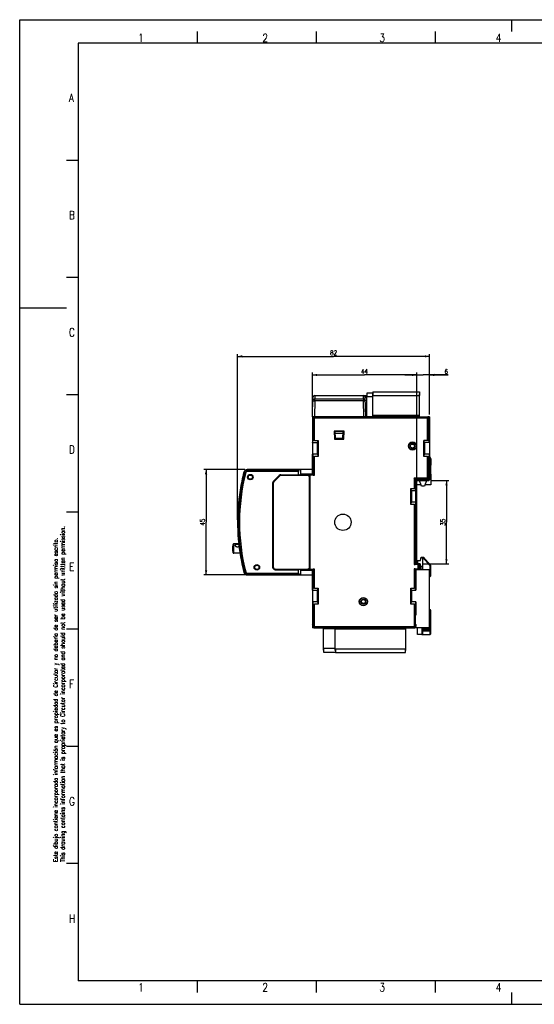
# Model space of a CAD drawing. Extents: x 0 to 594, y 0 to 420.
# Tile 1 of 16: x 0 to 220, y 0 to 420. Entities that reach past the tile are written whole.
import ezdxf

# ---------------------------------------------------------------- set-up
doc = ezdxf.new("R2010")
doc.units = 0
doc.header["$LTSCALE"] = 32.67
doc.layers.get('0').update_dxf_attribs({"linetype": 'CONTINUOUS'})
for name, color, linetype in [('02___PRT_ALL_AXES', 7, 'CONTINUOUS'), ('03__EJES', 7, 'CONTINUOUS'), ('DESMOLDEO', 7, 'CONTINUOUS'), ('REDONDEOS', 7, 'CONTINUOUS')]:
    doc.layers.add(name, color=color, linetype=linetype)
doc.styles.get("Standard").update_dxf_attribs({"font": 'SIMPLEX.SHX', "width": 0.8})
doc.dimstyles.new('DIMSTYLE_3', dxfattribs={"dimtxt": 2, "dimasz": 2, "dimexe": 1, "dimexo": 1, "dimgap": 0.5, "dimtad": 1, "dimtxsty": 'STANDARD', "dimblk": '_FILLED', "dimblk1": '_FILLED', "dimblk2": '_FILLED', "dimcen": 0.09, "dimazin": 3, "dimtp": 0.3, "dimtm": 0.3, "dimtfac": 1, "dimtofl": 0, "dimtmove": 0, "dimatfit": 3, "dimtolj": 1})
doc.dimstyles.new('DIMSTYLE_4', dxfattribs={"dimtxt": 2, "dimasz": 2, "dimexe": 1, "dimexo": 1, "dimgap": 0.5, "dimtad": 1, "dimtxsty": 'STANDARD', "dimblk": '_FILLED', "dimblk1": '_FILLED', "dimblk2": '_FILLED', "dimcen": 0.09, "dimazin": 3, "dimtp": 0.1, "dimtm": 0.1, "dimtfac": 1, "dimtofl": 0, "dimtmove": 0, "dimatfit": 3, "dimtolj": 1})
doc.dimstyles.new('DIMSTYLE_5', dxfattribs={"dimtxt": 2, "dimasz": 2, "dimexe": 1, "dimexo": 1, "dimgap": 0.5, "dimtad": 1, "dimdec": 0, "dimtxsty": 'STANDARD', "dimblk": '_FILLED', "dimblk1": '_FILLED', "dimblk2": '_FILLED', "dimcen": 0.09, "dimazin": 3, "dimtp": 0.3, "dimtm": 0.3, "dimtfac": 1, "dimtdec": 0, "dimtofl": 0, "dimtmove": 0, "dimatfit": 3, "dimtolj": 1})

# ---------------------------------------------------------------- blocks, each defined once
blk = doc.blocks.new('_FILLED')
at = {"color": 0, "linetype": 'BYBLOCK'}
blk.add_solid([(0, 0), (-1, 0.25), (-1, -0.25)], dxfattribs=at)
blk = doc.blocks.new('*D3')
at = {"color": 8}
for p, q in [((175.71, 223.38), (183.26, 223.38)), ((182.26, 223.38), (182.26, 205.63)), ((182.26, 187.88), (182.26, 205.63)), ((172.04, 187.88), (183.26, 187.88))]:
    blk.add_line(p, q, dxfattribs=at)
at = {"color": 8, "xscale": 2, "yscale": 2, "zscale": 2}
for p, rotation in [((182.26, 223.38), 90), ((182.26, 187.88), 270)]:
    blk.add_blockref('_FILLED', p, dxfattribs=dict(at, rotation=rotation))
at = {"color": 8, "insert": (179.76, 205.63), "char_height": 2, "width": 3.2, "attachment_point": 2, "rotation": 90}
blk.add_mtext('35', dxfattribs=at)
blk = doc.blocks.new('*D4')
at = {"color": 8}
for p, q in [((169.54, 224.38), (169.54, 269.45)), ((175.04, 251.63), (175.04, 269.45)), ((169.54, 268.45), (164.54, 268.45)), ((164.54, 268.45), (172.29, 268.45)), ((183, 268.45), (172.29, 268.45)), ((175.04, 268.45), (183, 268.45))]:
    blk.add_line(p, q, dxfattribs=at)
at = {"color": 8, "xscale": 2, "yscale": 2, "zscale": 2}
blk.add_blockref('_FILLED', (169.54, 268.45), dxfattribs=at)
at = {"color": 8, "xscale": 2, "yscale": 2, "zscale": 2, "rotation": 180}
blk.add_blockref('_FILLED', (175.04, 268.45), dxfattribs=at)
at = {"color": 8, "insert": (181.4, 270.95), "char_height": 2, "width": 1.6, "attachment_point": 1}
blk.add_mtext('6', dxfattribs=at)
blk = doc.blocks.new('*D5')
at = {"color": 8}
for p, q in [((125.04, 251.63), (125.04, 269.45)), ((169.54, 224.38), (169.54, 269.45)), ((125.04, 268.45), (147.29, 268.45)), ((169.54, 268.45), (147.29, 268.45))]:
    blk.add_line(p, q, dxfattribs=at)
at = {"color": 8, "xscale": 2, "yscale": 2, "zscale": 2, "rotation": 180}
blk.add_blockref('_FILLED', (125.04, 268.45), dxfattribs=at)
at = {"color": 8, "xscale": 2, "yscale": 2, "zscale": 2}
blk.add_blockref('_FILLED', (169.54, 268.45), dxfattribs=at)
at = {"color": 8, "insert": (147.23, 270.95), "char_height": 2, "width": 3.2, "attachment_point": 2}
blk.add_mtext('44', dxfattribs=at)
blk = doc.blocks.new('*D6')
at = {"color": 8}
for p, q in [((96.19, 228.13), (78.59, 228.13)), ((79.59, 228.13), (79.59, 205.63)), ((79.59, 183.13), (79.59, 205.63)), ((96.19, 183.13), (78.59, 183.13))]:
    blk.add_line(p, q, dxfattribs=at)
at = {"color": 8, "xscale": 2, "yscale": 2, "zscale": 2}
for p, rotation in [((79.59, 228.13), 90), ((79.59, 183.13), 270)]:
    blk.add_blockref('_FILLED', p, dxfattribs=dict(at, rotation=rotation))
at = {"color": 8, "insert": (77.09, 205.63), "char_height": 2, "width": 3.2, "attachment_point": 2, "rotation": 90}
blk.add_mtext('45', dxfattribs=at)
blk = doc.blocks.new('*D7')
at = {"color": 8}
for p, q in [((93.06, 206.63), (93.06, 277.38)), ((175.04, 251.63), (175.04, 277.38)), ((93.06, 276.38), (134.05, 276.38)), ((175.04, 276.38), (134.05, 276.38))]:
    blk.add_line(p, q, dxfattribs=at)
at = {"color": 8, "xscale": 2, "yscale": 2, "zscale": 2, "rotation": 180}
blk.add_blockref('_FILLED', (93.06, 276.38), dxfattribs=at)
at = {"color": 8, "xscale": 2, "yscale": 2, "zscale": 2}
blk.add_blockref('_FILLED', (175.04, 276.38), dxfattribs=at)
at = {"color": 8, "insert": (134.05, 278.88), "char_height": 2, "width": 3.2, "attachment_point": 2}
blk.add_mtext('82', dxfattribs=at)

msp = doc.modelspace()

# ---------------------------------------------------------------- linework, layer by layer
at = {"color": 7}
for p, q in [((0, 0), (0, 420)), ((0, 420), (594, 420)), ((210, 420), (210, 415)), ((75.8, 415), (75.8, 410)), ((126.6, 415), (126.6, 410)), ((177.4, 415), (177.4, 410)), ((25, 410), (25, 10)), ((584, 410), (25, 410)), ((25, 360), (20, 360)), ((25, 310), (20, 310)), ((20, 297), (0, 297)), ((148.233, 260.733), (148.233, 259.133)), ((150.787, 260.733), (148.233, 260.733)), ((150.787, 261.283), (150.787, 259.683)), ((150.787, 261.283), (170.687, 261.283)), ((170.687, 261.283), (170.687, 259.683)), ((25, 260), (20, 260)), ((125.071, 250.633), (125.214, 258.847)), ((125.988, 257.37), (125.872, 250.733)), ((126.014, 259.632), (125.988, 258.156)), ((125.988, 257.37), (125.988, 258.156)), ((146.837, 258.156), (125.988, 258.156)), ((146.837, 257.37), (125.988, 257.37)), ((126.014, 259.633), (126.014, 259.632)), ((126.014, 259.633), (148.183, 259.633)), ((126.014, 259.632), (146.811, 259.632)), ((146.811, 259.632), (146.811, 259.633)), ((146.837, 258.156), (146.811, 259.632)), ((146.837, 258.156), (146.837, 257.37)), ((146.953, 250.733), (146.837, 257.37)), ((147.754, 250.633), (147.611, 258.847)), ((148.183, 258.847), (147.611, 258.847)), ((148.183, 250.633), (148.183, 259.833)), ((148.183, 259.833), (148.233, 259.833)), ((148.233, 259.533), (148.183, 259.533)), ((150.737, 259.133), (148.183, 259.133)), ((150.737, 260.383), (150.737, 250.633)), ((150.737, 260.383), (150.787, 260.383)), ((150.787, 260.083), (150.737, 260.083)), ((150.737, 259.683), (170.737, 259.683)), ((170.687, 260.383), (170.737, 260.383)), ((170.737, 260.083), (170.687, 260.083)), ((170.737, 250.633), (170.737, 260.383)), ((125.064, 250.133), (125.064, 239.633)), ((125.064, 250.133), (175.011, 250.133)), ((125.072, 250.733), (147.752, 250.733)), ((125.36, 250.133), (125.36, 240.524)), ((125.564, 250.633), (174.511, 250.633)), ((125.86, 240.55), (125.86, 250.633)), ((126.687, 250.633), (126.687, 250.733)), ((134.484, 250.633), (134.481, 250.733)), ((138.35, 250.633), (138.354, 250.733)), ((145.137, 250.633), (145.137, 250.733)), ((146.137, 250.633), (146.137, 250.733)), ((148.183, 250.733), (150.737, 250.733)), ((150.737, 251.283), (170.737, 251.283)), ((170.737, 250.983), (150.737, 250.983)), ((151.198, 250.633), (151.198, 250.983)), ((155.277, 250.983), (155.277, 250.633)), ((156.198, 250.633), (156.198, 250.983)), ((160.277, 250.983), (160.277, 250.633)), ((161.198, 250.633), (161.198, 250.983)), ((165.277, 250.983), (165.277, 250.633)), ((166.198, 250.633), (166.198, 250.983)), ((170.277, 250.983), (170.277, 250.633)), ((174.214, 240.55), (174.214, 250.633)), ((174.714, 240.524), (174.714, 250.133)), ((175.011, 249.288), (174.749, 248.633)), ((174.749, 248.633), (174.749, 245.633)), ((175.011, 249.288), (175.011, 250.133)), ((134.33, 244.533), (134.453, 241.033)), ((138.504, 244.533), (134.33, 244.533)), ((134.331, 244.512), (138.504, 244.512)), ((134.809, 241.333), (134.698, 244.512)), ((138.13, 244.333), (134.704, 244.333)), ((138.026, 241.333), (138.137, 244.512)), ((138.382, 241.033), (138.504, 244.533)), ((175.011, 244.978), (174.749, 245.633)), ((175.011, 239.633), (175.011, 244.978)), ((125.064, 239.633), (125.36, 240.524)), ((125.064, 239.633), (127.214, 239.633)), ((125.86, 240.55), (127.519, 240.55)), ((127.047, 239.598), (127.204, 239.603)), ((127.204, 239.603), (127.519, 240.55)), ((127.204, 234.663), (127.204, 239.603)), ((127.519, 240.55), (127.519, 233.716)), ((138.384, 241.097), (134.45, 241.097)), ((134.453, 241.033), (138.382, 241.033)), ((138.101, 243.483), (134.734, 243.483)), ((138.026, 241.333), (134.809, 241.333)), ((172.556, 233.716), (172.556, 240.55)), ((172.871, 239.603), (172.556, 240.55)), ((174.214, 240.55), (172.556, 240.55)), ((175.011, 239.633), (172.861, 239.633)), ((172.871, 234.663), (172.871, 239.603)), ((172.871, 239.603), (173.028, 239.598)), ((175.011, 239.633), (174.714, 240.524)), ((125.064, 225.957), (125.064, 234.633)), ((125.064, 234.633), (125.36, 233.741)), ((127.214, 234.633), (125.064, 234.633)), ((125.36, 225.66), (125.36, 233.741)), ((125.86, 225.651), (125.86, 233.716)), ((127.519, 233.716), (125.86, 233.716)), ((127.047, 234.667), (127.204, 234.663)), ((127.204, 234.663), (127.519, 233.716)), ((172.556, 233.716), (172.871, 234.663)), ((174.214, 233.716), (172.556, 233.716)), ((175.011, 234.633), (172.861, 234.633)), ((172.871, 234.663), (173.028, 234.667)), ((174.214, 224.006), (174.214, 233.716)), ((175.011, 234.633), (174.714, 233.741)), ((174.714, 224.506), (174.714, 233.741)), ((175.011, 224.209), (175.011, 234.633)), ((175.537, 232.633), (175.537, 229.958)), ((95.764, 227), (96.536, 226.801)), ((103.387, 228.133), (97.192, 228.133)), ((97.192, 227.31), (97.192, 228.107)), ((110.382, 228.107), (97.192, 228.107)), ((119.146, 227.81), (97.192, 227.81)), ((119.12, 227.31), (97.192, 227.31)), ((103.387, 228.133), (103.387, 228.107)), ((106.361, 228.107), (106.387, 228.133)), ((106.387, 228.107), (106.387, 228.133)), ((125.037, 228.133), (106.387, 228.133)), ((110.382, 228.107), (111.037, 227.845)), ((114.037, 227.845), (111.037, 227.845)), ((114.692, 228.107), (114.037, 227.845)), ((120.037, 228.107), (114.692, 228.107)), ((119.12, 225.883), (119.12, 227.31)), ((120.037, 228.107), (119.146, 227.81)), ((120.037, 225.957), (120.037, 228.107)), ((175.537, 230.283), (175.037, 230.283)), ((108.36, 223.105), (110.815, 225.561)), ((108.58, 222.926), (110.994, 225.34)), ((111.593, 225.883), (119.133, 225.883)), ((122.787, 225.633), (111.702, 225.633)), ((120.067, 225.967), (119.133, 225.656)), ((119.133, 225.656), (119.133, 225.883)), ((119.133, 225.656), (124.037, 225.656)), ((125.064, 226.133), (120.037, 226.133)), ((120.072, 226.123), (120.067, 225.967)), ((120.067, 225.967), (125.007, 225.967)), ((123.787, 186.633), (123.787, 224.633)), ((124.037, 185.61), (124.037, 225.656)), ((125.86, 225.651), (124.037, 225.651)), ((125.003, 226.123), (125.007, 225.967)), ((125.007, 225.967), (125.037, 225.957)), ((125.064, 225.957), (125.037, 225.957)), ((125.064, 225.957), (125.36, 225.66)), ((168.414, 224.506), (168.414, 220.05)), ((168.414, 224.506), (174.714, 224.506)), ((168.914, 224.006), (168.414, 224.506)), ((168.914, 224.006), (168.914, 220.024)), ((169.211, 223.709), (168.914, 224.006)), ((168.914, 224.006), (174.214, 224.006)), ((169.211, 223.709), (169.211, 219.133)), ((169.211, 223.709), (174.511, 223.709)), ((174.214, 224.006), (174.511, 223.709)), ((174.714, 224.506), (175.011, 224.209)), ((175.537, 225.783), (175.037, 225.783)), ((175.537, 226.158), (175.537, 221.633)), ((94.131, 219.285), (94.161, 219.31)), ((108.037, 222.327), (108.037, 186.483)), ((108.287, 222.219), (108.287, 186.633)), ((167.056, 213.216), (167.056, 220.05)), ((167.371, 219.103), (167.056, 220.05)), ((167.056, 220.05), (168.414, 220.05)), ((167.361, 219.133), (169.211, 219.133)), ((167.371, 214.163), (167.371, 219.103)), ((167.371, 219.103), (167.528, 219.098)), ((167.537, 214.133), (167.537, 219.133)), ((169.211, 219.133), (168.914, 220.024)), ((169.21, 214.133), (169.21, 219.133)), ((171.374, 221.633), (169.537, 221.633)), ((172.9, 221.083), (171.575, 221.083)), ((175.537, 221.633), (173.1, 221.633)), ((25, 210), (20, 210)), ((167.056, 213.216), (167.371, 214.163)), ((168.414, 213.216), (167.056, 213.216)), ((169.211, 214.133), (167.361, 214.133)), ((167.371, 214.163), (167.528, 214.167)), ((168.414, 213.216), (168.414, 187.551)), ((169.211, 214.133), (168.914, 213.241)), ((168.914, 213.241), (168.914, 187.56)), ((169.211, 199.388), (169.211, 214.133)), ((169.211, 210.582), (169.245, 210.548)), ((169.245, 210.548), (169.211, 210.548)), ((169.245, 210.548), (169.245, 200.618)), ((169.211, 199.388), (168.949, 198.733)), ((168.949, 198.733), (168.949, 195.733)), ((169.21, 195.078), (169.21, 199.388)), ((169.211, 200.584), (169.245, 200.618)), ((169.211, 200.618), (169.245, 200.618)), ((90.937, 194.883), (90.937, 193.883)), ((91.437, 192.383), (91.437, 196.383)), ((169.211, 195.078), (168.949, 195.733)), ((169.211, 195.078), (169.211, 187.857)), ((109.137, 185.383), (119.133, 185.383)), ((109.287, 185.633), (122.787, 185.633)), ((119.12, 183.956), (119.12, 185.383)), ((119.133, 185.61), (119.133, 185.383)), ((119.133, 185.61), (120.067, 185.299)), ((119.133, 185.61), (124.037, 185.61)), ((120.037, 183.159), (120.037, 185.309)), ((120.037, 185.133), (125.064, 185.133)), ((120.067, 185.299), (120.072, 185.143)), ((120.067, 185.299), (125.007, 185.299)), ((124.037, 185.614), (125.86, 185.614)), ((125.007, 185.299), (125.003, 185.143)), ((125.037, 185.309), (125.007, 185.299)), ((125.064, 185.309), (125.037, 185.309)), ((125.064, 185.309), (125.36, 185.606)), ((125.064, 176.633), (125.064, 185.309)), ((125.36, 177.524), (125.36, 185.606)), ((125.86, 177.55), (125.86, 185.614)), ((170.214, 187.551), (168.414, 187.551)), ((168.414, 185.714), (170.214, 185.714)), ((168.414, 185.714), (168.414, 177.55)), ((168.914, 187.56), (169.211, 187.857)), ((168.914, 185.706), (169.211, 185.409)), ((168.914, 185.706), (168.914, 177.524)), ((171.011, 187.857), (169.211, 187.857)), ((169.211, 185.409), (171.011, 185.409)), ((169.211, 185.409), (169.211, 176.633)), ((170.214, 185.714), (170.214, 187.551)), ((170.714, 187.56), (171.011, 187.857)), ((170.714, 185.706), (170.714, 187.56)), ((170.714, 185.706), (171.011, 185.409)), ((171.011, 185.409), (171.011, 187.857)), ((171.037, 187.883), (171.037, 185.383)), ((175.037, 185.383), (171.037, 185.383)), ((95.764, 184.266), (96.536, 184.464)), ((97.192, 183.159), (97.192, 183.956)), ((97.192, 183.956), (119.12, 183.956)), ((97.192, 183.456), (119.146, 183.456)), ((97.192, 183.159), (110.382, 183.159)), ((97.192, 183.133), (103.387, 183.133)), ((103.387, 183.159), (103.387, 183.133)), ((103.414, 183.159), (103.387, 183.133)), ((106.361, 183.159), (106.387, 183.133)), ((106.387, 183.133), (106.387, 183.159)), ((106.387, 183.133), (125.037, 183.133)), ((110.382, 183.159), (111.037, 183.421)), ((114.037, 183.421), (111.037, 183.421)), ((114.692, 183.159), (114.037, 183.421)), ((114.692, 183.159), (120.037, 183.159)), ((120.037, 183.159), (119.146, 183.456)), ((125.064, 176.633), (125.36, 177.524)), ((125.064, 176.633), (127.214, 176.633)), ((125.86, 177.55), (127.519, 177.55)), ((127.047, 176.598), (127.204, 176.603)), ((127.204, 176.603), (127.519, 177.55)), ((127.204, 176.603), (127.204, 171.663)), ((127.519, 177.55), (127.519, 170.716)), ((167.056, 177.55), (168.414, 177.55)), ((167.371, 176.603), (167.056, 177.55)), ((167.056, 170.716), (167.056, 177.55)), ((167.361, 176.633), (169.211, 176.633)), ((167.371, 176.603), (167.528, 176.598)), ((167.371, 171.663), (167.371, 176.603)), ((167.537, 171.633), (167.537, 176.633)), ((169.211, 176.633), (168.914, 177.524)), ((125.064, 171.633), (125.36, 170.741)), ((125.064, 171.633), (125.064, 166.288)), ((127.214, 171.633), (125.064, 171.633)), ((125.36, 170.741), (125.36, 161.133)), ((125.86, 160.633), (125.86, 170.716)), ((127.519, 170.716), (125.86, 170.716)), ((127.047, 171.667), (127.204, 171.663)), ((127.204, 171.663), (127.519, 170.716)), ((167.056, 170.716), (167.371, 171.663)), ((168.414, 170.716), (167.056, 170.716)), ((169.211, 171.633), (167.361, 171.633)), ((167.371, 171.663), (167.528, 171.667)), ((168.414, 170.716), (168.414, 160.633)), ((169.211, 171.633), (168.914, 170.741)), ((168.914, 170.741), (168.914, 161.133)), ((169.211, 171.633), (169.211, 166.288)), ((125.064, 166.288), (125.325, 165.633)), ((125.325, 165.633), (125.325, 162.633)), ((169.211, 166.288), (168.949, 165.633)), ((168.949, 165.633), (168.949, 162.633)), ((25, 160), (20, 160)), ((125.064, 161.978), (125.325, 162.633)), ((125.064, 161.978), (125.064, 161.133)), ((125.064, 161.133), (169.211, 161.133)), ((125.564, 160.633), (168.711, 160.633)), ((129.787, 151.033), (129.787, 160.633)), ((134.787, 160.433), (129.787, 160.433)), ((134.787, 160.133), (129.787, 160.133)), ((130.248, 160.433), (130.248, 160.633)), ((134.327, 160.633), (134.327, 160.433)), ((134.787, 150.933), (134.787, 160.633)), ((134.787, 160.333), (164.787, 160.333)), ((164.787, 160.033), (134.787, 160.033)), ((135.248, 160.333), (135.248, 160.633)), ((139.327, 160.633), (139.327, 160.333)), ((140.248, 160.333), (140.248, 160.633)), ((144.327, 160.633), (144.327, 160.333)), ((145.248, 160.333), (145.248, 160.633)), ((149.327, 160.633), (149.327, 160.333)), ((150.248, 160.333), (150.248, 160.633)), ((154.327, 160.633), (154.327, 160.333)), ((155.248, 160.333), (155.248, 160.633)), ((159.327, 160.633), (159.327, 160.333)), ((160.248, 160.333), (160.248, 160.633)), ((164.327, 160.633), (164.327, 160.333)), ((164.787, 160.633), (164.787, 150.933)), ((169.211, 161.978), (168.949, 162.633)), ((169.211, 161.978), (169.211, 161.133)), ((172.037, 160.23), (175.237, 160.23)), ((172.037, 159.73), (175.237, 159.73)), ((175.237, 160.23), (175.237, 159.241)), ((175.24, 160.23), (175.243, 160.634)), ((175.243, 160.634), (175.243, 160.683)), ((175.243, 157.775), (175.24, 159.241)), ((134.787, 151.733), (129.787, 151.733)), ((129.837, 151.333), (129.787, 151.333)), ((129.837, 150.133), (129.837, 151.733)), ((134.787, 151.633), (164.787, 151.633)), ((134.787, 151.233), (134.837, 151.233)), ((134.837, 151.633), (134.837, 150.033)), ((164.737, 150.033), (164.737, 151.633)), ((164.737, 151.233), (164.787, 151.233)), ((129.837, 151.033), (129.787, 151.033)), ((134.837, 150.133), (129.837, 150.133)), ((134.837, 150.933), (134.787, 150.933)), ((134.837, 150.033), (164.737, 150.033)), ((164.787, 150.933), (164.737, 150.933)), ((25, 110), (20, 110)), ((25, 60), (20, 60)), ((584, 10), (25, 10)), ((75.8, 10), (75.8, 5)), ((126.6, 10), (126.6, 5)), ((177.4, 10), (177.4, 5)), ((210, 5), (210, 0)), ((0, 0), (594, 0))]:
    msp.add_line(p, q, dxfattribs=at)
for points in [[(91.437, 196.383), (91.434, 196.383), (91.401, 196.381), (91.368, 196.375), (91.335, 196.365), (91.303, 196.351), (91.273, 196.334), (91.245, 196.313), (91.217, 196.288), (91.192, 196.26), (91.169, 196.23), (91.148, 196.198), (91.128, 196.163), (91.11, 196.127), (91.093, 196.089), (91.077, 196.049), (91.063, 196.008), (91.049, 195.966), (91.037, 195.922), (91.025, 195.877), (91.015, 195.83), (91.005, 195.782), (90.996, 195.733), (90.988, 195.683), (90.98, 195.631), (90.973, 195.577), (90.967, 195.523), (90.961, 195.466), (90.956, 195.409), (90.952, 195.35), (90.948, 195.289), (90.945, 195.226), (90.942, 195.161), (90.94, 195.095), (90.939, 195.026), (90.938, 194.956), (90.937, 194.883)], [(90.937, 193.883), (90.938, 193.81), (90.939, 193.739), (90.94, 193.671), (90.942, 193.604), (90.945, 193.54), (90.948, 193.477), (90.952, 193.416), (90.956, 193.357), (90.961, 193.299), (90.967, 193.243), (90.973, 193.188), (90.98, 193.135), (90.988, 193.083), (90.996, 193.032), (91.005, 192.983), (91.015, 192.935), (91.025, 192.889), (91.037, 192.844), (91.049, 192.8), (91.063, 192.757), (91.077, 192.716), (91.093, 192.677), (91.11, 192.639), (91.128, 192.602), (91.148, 192.568), (91.169, 192.535), (91.192, 192.505), (91.217, 192.478), (91.245, 192.453), (91.273, 192.432), (91.303, 192.414), (91.335, 192.4), (91.368, 192.391), (91.401, 192.385), (91.434, 192.383), (91.437, 192.383)]]:
    msp.add_lwpolyline(points, dxfattribs=at)
for centre, radius in [((167.737, 238.133), 1.75), ((167.737, 238.133), 1.682), ((167.737, 238.133), 1.107), ((167.737, 238.133), 0.835), ((98.477, 224.883), 1.175), ((98.477, 224.883), 0.896), ((101.287, 186.383), 1.175), ((101.287, 186.383), 0.896), ((146.787, 171.783), 1.75), ((146.787, 171.783), 1.682), ((146.787, 171.783), 1.107), ((146.787, 171.783), 0.835)]:
    msp.add_circle(centre, radius, dxfattribs=at)
for centre, radius, start, end in [((126.014, 258.833), 0.8, 90, 179), ((146.811, 258.833), 0.8, 1, 90), ((125.86, 250.133), 0.5, 90.00467, 180.00467), ((174.214, 250.133), 0.5, 359.99533, 89.99533), ((193.39, 241.41), 19.894, 202.66724, 206.18143), ((178.937, 205.633), 85.874, 165.59259, 194.40741), ((178.937, 205.633), 85.577, 165.59259, 194.40741), ((178.937, 205.633), 85.077, 165.59259, 194.40741), ((97.192, 226.633), 1.474, 90, 165.59259), ((97.192, 226.633), 1.177, 90, 165.59259), ((97.192, 226.633), 0.677, 90, 165.59259), ((109.137, 222.327), 1.1, 135, 180), ((109.287, 222.219), 1, 135, 180), ((111.593, 224.783), 1.1, 90, 135), ((111.702, 224.633), 1, 90, 135), ((122.787, 224.633), 1, 0, 90), ((174.214, 224.506), 0.5, 270.02096, 359.97904), ((178.945, 205.672), 85.9, 170.81542, 170.88137), ((109.137, 186.483), 1.1, 180, 270), ((109.287, 186.633), 1, 180, 270), ((122.787, 186.633), 1, 270, 360), ((97.192, 184.633), 1.474, 194.40741, 270), ((97.192, 184.633), 1.177, 194.40741, 270), ((97.192, 184.633), 0.677, 194.40741, 270), ((125.86, 161.133), 0.5, 179.99533, 269.99533), ((168.414, 161.133), 0.5, 270.00467, 0.00467)]:
    msp.add_arc(centre, radius, start, end, dxfattribs=at)
for centre, major_axis, ratio, start_param, end_param in [((125.564, 250.133), (0.5, 0), 0.9998477, 1.5707963, 3.1415927), ((174.511, 250.133), (0.5, 0), 0.9998477, 0, 1.5707963), ((125.86, 240.524), (0.5, 0), 0.0524078, 1.5707963, 3.1241394), ((174.214, 240.524), (0.5, 0), 0.0524078, 0.0174533, 1.5707963), ((125.86, 233.742), (0.5, 0), 0.0524078, -3.1241394, -1.5707963), ((174.214, 233.742), (0.5, 0), 0.0524078, -1.5707963, -0.0174533), ((119.146, 227.31), (0, 0.5), 0.0524078, 0.0174533, 1.5707963), ((125.86, 225.66), (0.5, 0), 0.0174551, -3.1241394, -1.5707963), ((174.511, 224.209), (-0.354, 0.354), 0.9996955, -3.9268385, -2.3563468), ((168.414, 220.024), (0.5, 0), 0.0524078, 0.0174533, 1.5707963), ((168.414, 213.242), (0.5, 0), 0.0524078, -1.5707963, -0.0174533), ((125.86, 185.606), (0.5, 0), 0.0174551, 1.5707963, 3.1241394), ((168.414, 187.56), (0.5, 0), 0.0174551, -1.5707963, -0.0174533), ((168.414, 185.706), (0.5, 0), 0.0174551, 0.0174533, 1.5707963), ((170.214, 187.56), (0.5, 0), 0.0174551, -1.5707963, -0.0174533), ((170.214, 185.706), (0.5, 0), 0.0174551, 0.0174533, 1.5707963), ((119.146, 183.956), (0, 0.5), 0.0524078, -4.712389, -3.1590459), ((125.86, 177.524), (0.5, 0), 0.0524078, 1.5707963, 3.1241394), ((168.414, 177.524), (0.5, 0), 0.0524078, 0.0174533, 1.5707963), ((125.86, 170.742), (0.5, 0), 0.0524078, -3.1241394, -1.5707963), ((168.414, 170.742), (0.5, 0), 0.0524078, -1.5707963, -0.0174533), ((125.564, 161.133), (0.5, 0), 0.9998477, -3.1415927, -1.5707963), ((168.711, 161.133), (0.5, 0), 0.9998477, -1.5707963, 0)]:
    msp.add_ellipse(centre, major_axis=major_axis, ratio=ratio, start_param=start_param, end_param=end_param, dxfattribs=at)
for points, knots in [([(125.988, 258.156), (125.885, 258.156), (125.677, 258.115), (125.413, 257.941), (125.234, 257.68), (125.19, 257.473), (125.188, 257.37)], [0, 0, 0, 0, 0.2500651, 0.5000486, 0.7500038, 1, 1, 1, 1]), ([(125.188, 257.37), (125.188, 257.371), (125.196, 257.371), (125.205, 257.373), (125.226, 257.373), (125.251, 257.374), (125.285, 257.375), (125.343, 257.375), (125.43, 257.376), (125.549, 257.375), (125.686, 257.374), (125.834, 257.372), (125.936, 257.371), (125.988, 257.37)], [0, 0, 0, 0, 0.005121, 0.0196091, 0.0434703, 0.0765534, 0.1185142, 0.1689349, 0.2932803, 0.4446966, 0.6174603, 0.8051694, 1, 1, 1, 1]), ([(126.014, 259.632), (125.911, 259.632), (125.703, 259.592), (125.439, 259.417), (125.26, 259.157), (125.216, 258.949), (125.214, 258.846)], [0, 0, 0, 0, 0.2500346, 0.5000486, 0.7500343, 1, 1, 1, 1]), ([(146.811, 259.632), (146.914, 259.632), (147.122, 259.592), (147.386, 259.417), (147.565, 259.157), (147.609, 258.949), (147.611, 258.846)], [0, 0, 0, 0, 0.2500346, 0.5000486, 0.7500343, 1, 1, 1, 1]), ([(147.637, 257.37), (147.635, 257.473), (147.591, 257.68), (147.412, 257.941), (147.148, 258.115), (146.94, 258.156), (146.837, 258.156)], [0, 0, 0, 0, 0.2500053, 0.4999709, 0.7499623, 1, 1, 1, 1]), ([(146.837, 257.37), (146.889, 257.371), (146.991, 257.372), (147.139, 257.374), (147.275, 257.375), (147.395, 257.376), (147.482, 257.375), (147.54, 257.375), (147.573, 257.374), (147.599, 257.373), (147.62, 257.373), (147.629, 257.371), (147.637, 257.371), (147.637, 257.37)], [0, 0, 0, 0, 0.1948113, 0.3824852, 0.5552483, 0.706676, 0.831029, 0.8814565, 0.9234263, 0.9565141, 0.9803807, 0.9948757, 1, 1, 1, 1])]:
    msp.add_open_spline(points, degree=3, knots=knots, dxfattribs=at)
msp.add_open_spline([(172.037, 159.282), (173.104, 159.268), (174.171, 159.255), (175.237, 159.242)], degree=3, dxfattribs=at)
at = {"layer": '02___PRT_ALL_AXES', "color": 7}
for p, q in [((93.558, 196.383), (91.437, 196.383)), ((94.077, 192.383), (91.437, 192.383))]:
    msp.add_line(p, q, dxfattribs=at)
for points, knots in [([(92.062, 195.797), (92.062, 195.836), (92.073, 195.914), (92.126, 196.02), (92.211, 196.106), (92.301, 196.159), (92.383, 196.193), (92.476, 196.223), (92.604, 196.251), (92.767, 196.269), (92.88, 196.273), (92.937, 196.273)], [0, 0, 0, 0, 0.1067063, 0.209206, 0.3145682, 0.4287432, 0.4903288, 0.5551199, 0.6941088, 0.8438852, 1, 1, 1, 1]), ([(92.937, 195.036), (92.88, 195.036), (92.764, 195.048), (92.546, 195.117), (92.355, 195.243), (92.209, 195.404), (92.105, 195.568), (92.062, 195.708), (92.062, 195.797)], [0, 0, 0, 0, 0.1374648, 0.274173, 0.5402277, 0.6675444, 0.7880243, 1, 1, 1, 1]), ([(92.937, 196.273), (92.998, 196.273), (93.117, 196.269), (93.288, 196.248), (93.443, 196.213), (93.538, 196.175), (93.581, 196.153)], [0, 0, 0, 0, 0.2754987, 0.5386809, 0.7812215, 1, 1, 1, 1]), ([(93.664, 195.409), (93.623, 195.356), (93.528, 195.255), (93.355, 195.135), (93.154, 195.055), (93.01, 195.036), (92.937, 195.036)], [0, 0, 0, 0, 0.23929, 0.4885516, 0.7431552, 1, 1, 1, 1])]:
    msp.add_open_spline(points, degree=3, knots=knots, dxfattribs=at)
at = {"layer": '03__EJES', "color": 7}
msp.add_circle((138.037, 205.633), 3.5, dxfattribs=at)
at = {"layer": 'DESMOLDEO', "color": 7}
for p, q in [((125.037, 250.633), (125.037, 228.133)), ((125.564, 250.633), (125.037, 250.633)), ((175.037, 250.633), (174.511, 250.633)), ((175.037, 250.633), (175.037, 223.71)), ((127.037, 239.633), (127.037, 234.633)), ((127.085, 239.633), (127.085, 239.603)), ((172.989, 239.603), (172.989, 239.633)), ((173.037, 234.633), (173.037, 239.633)), ((127.085, 234.663), (127.085, 234.633)), ((172.989, 234.633), (172.989, 234.663)), ((175.037, 229.958), (175.637, 229.958)), ((175.037, 229.14), (175.637, 229.151)), ((175.637, 226.965), (175.037, 226.976)), ((175.637, 226.158), (175.637, 229.958)), ((120.037, 226.085), (120.067, 226.085)), ((125.007, 226.085), (125.064, 226.085)), ((169.537, 223.383), (169.211, 223.709)), ((169.537, 187.883), (169.537, 223.383)), ((169.537, 223.383), (174.71, 223.383)), ((171.575, 221.083), (170.737, 223.383)), ((173.737, 223.383), (172.9, 221.083)), ((174.511, 223.71), (175.037, 223.71)), ((174.71, 223.383), (175.037, 223.71)), ((175.637, 226.158), (175.037, 226.158)), ((94.145, 219.383), (94.173, 219.383)), ((167.489, 219.103), (167.489, 219.133)), ((167.489, 214.133), (167.489, 214.163)), ((169.937, 189.283), (171.237, 189.283)), ((169.937, 189.283), (169.937, 187.883)), ((171.237, 189.283), (171.484, 190.683)), ((171.484, 190.683), (172.037, 190.219)), ((172.037, 190.219), (172.037, 186.883)), ((94.686, 188.883), (94.714, 188.883)), ((120.037, 185.181), (120.067, 185.181)), ((125.007, 185.181), (125.064, 185.181)), ((169.21, 187.883), (171.037, 187.883)), ((175.037, 160.633), (175.037, 185.383)), ((125.037, 183.133), (125.037, 160.633)), ((175.037, 182.493), (175.243, 182.497)), ((127.037, 176.633), (127.037, 171.633)), ((127.085, 176.603), (127.085, 176.633)), ((167.489, 176.603), (167.489, 176.633)), ((127.085, 171.633), (127.085, 171.663)), ((167.489, 171.633), (167.489, 171.663)), ((175.243, 168.312), (175.037, 168.315)), ((125.564, 160.633), (125.037, 160.633)), ((175.037, 160.633), (168.711, 160.633)), ((169.937, 157.683), (169.937, 160.633)), ((171.743, 157.714), (175.243, 157.775))]:
    msp.add_line(p, q, dxfattribs=at)
for centre, radius, start, end in [((178.937, 205.633), 85.9, 165.59259, 170.78905), ((97.192, 226.633), 1.5, 90, 165.59259), ((178.937, 205.633), 85.9, 191.24438, 194.40741), ((97.192, 184.633), 1.5, 194.40741, 270)]:
    msp.add_arc(centre, radius, start, end, dxfattribs=at)
msp.add_ellipse((178.964, 205.633), major_axis=(85.916, 0), ratio=1, start_param=2.9822743, end_param=3.3364969, dxfattribs=at)
at = {"layer": 'REDONDEOS', "color": 7}
for p, q in [((171.484, 190.683), (172.484, 190.683)), ((175.243, 187.078), (172.091, 190.683)), ((175.463, 187.275), (172.484, 190.683)), ((171.037, 186.883), (172.037, 186.883)), ((171.743, 186.883), (171.743, 185.383)), ((172.037, 186.883), (172.037, 185.383)), ((175.037, 185.404), (175.537, 185.404)), ((175.537, 187.078), (175.243, 187.078)), ((175.243, 182.497), (175.243, 187.078)), ((175.537, 182.797), (175.537, 187.078)), ((175.243, 160.683), (175.243, 168.312)), ((175.537, 158.075), (175.537, 168.012)), ((175.037, 165.404), (175.537, 165.404)), ((171.743, 160.633), (171.743, 157.714)), ((172.037, 160.633), (172.037, 158.027)), ((175.037, 160.683), (175.537, 160.683)), ((171.743, 157.714), (169.937, 157.683))]:
    msp.add_line(p, q, dxfattribs=at)
for centre, start, end in [((175.237, 187.078), 0, 41.16056), ((175.237, 182.797), 271, 360), ((175.237, 168.012), 0, 89), ((171.737, 158.014), 271, 336.01423), ((175.237, 158.075), 271, 360)]:
    msp.add_arc(centre, 0.3, start, end, dxfattribs=at)
for points, knots in [([(175.243, 187.078), (175.29, 187.12), (175.363, 187.184), (175.436, 187.248), (175.46, 187.272)], [0, 0, 0, 0, 0.6535206, 1, 1, 1, 1]), ([(175.46, 187.272), (175.461, 187.273), (175.461, 187.274), (175.464, 187.275), (175.463, 187.275)], [0, 0, 0, 0, 0.7426535, 1, 1, 1, 1]), ([(172.011, 157.892), (172.016, 157.902), (172.031, 157.943), (172.037, 157.988), (172.037, 158.023)], [0, 0, 0, 0, 0.2343554, 1, 1, 1, 1])]:
    msp.add_open_spline(points, degree=3, knots=knots, dxfattribs=at)

# ---------------------------------------------------------------- texts
at = {"color": 8, "char_height": 3.5, "width": 2.8, "attachment_point": 1}
for s, insert in [('1', (50.633, 414)), ('2', (103.674, 414)), ('3', (153.627, 414)), ('4', (203.329, 414)), ('A', (21.017, 388.427)), ('B', (21.034, 338.389)), ('C', (21.034, 288.389)), ('D', (21.034, 238.389)), ('E', (21.051, 188.352)), ('F', (21.051, 138.352)), ('G', (21.068, 88.314)), ('H', (21.084, 38.276)), ('1', (50.633, 9)), ('2', (103.674, 9)), ('3', (153.627, 9)), ('4', (203.329, 9))]:
    msp.add_mtext(s, dxfattribs=dict(at, insert=insert))
at = {"color": 8, "insert": (14.421, 60.679), "char_height": 1.8, "width": 187.2, "attachment_point": 1, "rotation": 90}
msp.add_mtext('Este dibujo contiene incorporada información que es propiedad de Circutor y no debería de ser utilizado sin permiso escrito.\\PThis drawing contains information that is proprietary to Circutor incorporated and should not be used without writtten permission.', dxfattribs=at)

# ---------------------------------------------------------------- dimensions: what is measured, and where the dimension line sits
at = {"color": 8}
for base, p1, p2, angle, dimstyle, picture, middle in [((93.064, 276.381), (175.037, 250.633), (93.064, 205.633), 180, 'DIMSTYLE_5', '*D7', (134, 276.381)), ((125.037, 268.455), (169.537, 223.383), (125.037, 250.633), 180, 'DIMSTYLE_3', '*D5', (147.276, 268.455)), ((79.588, 183.133), (97.192, 228.133), (97.192, 183.133), 270, 'DIMSTYLE_3', '*D6', (79.588, 205.683)), ((182.259, 187.883), (174.71, 223.383), (171.037, 187.883), 270, 'DIMSTYLE_3', '*D3', (182.259, 205.683))]:
    dim = msp.add_linear_dim(base=base, p1=p1, p2=p2, angle=angle, dimstyle=dimstyle, dxfattribs=at)
    dim.commit()
    dim.dimension.update_dxf_attribs({"geometry": picture, "text_midpoint": middle, "dimtype": 160})
dim = msp.add_linear_dim(base=(175.037, 268.455), p1=(169.537, 223.383), p2=(175.037, 250.633), dimstyle='DIMSTYLE_4', dxfattribs=at)
dim.commit()
dim.dimension.update_dxf_attribs({"geometry": '*D4', "text_midpoint": (182.202, 268.455), "dimtype": 160})

doc.saveas('drawing.dxf')
